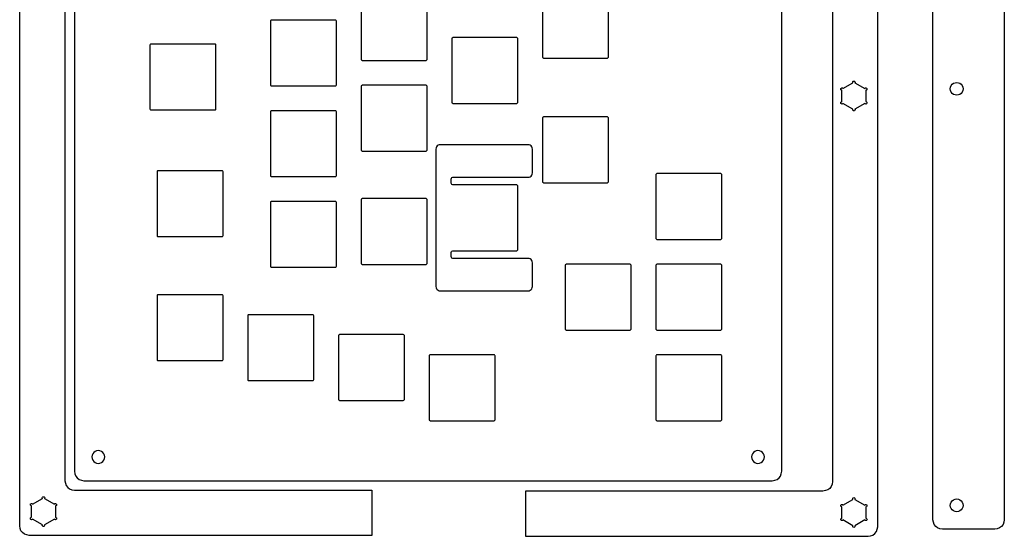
# Model space of a CAD drawing. Extents: x -3 to 2245, y -1140 to 1114.
# Tile 3 of 13: x 1464 to 2245, y -1140 to -730. Entities that reach past the tile are written whole.
import ezdxf

# ---------------------------------------------------------------- set-up
doc = ezdxf.new("R2010")
doc.units = 0

msp = doc.modelspace()

# ---------------------------------------------------------------- linework, layer by layer
at = {"layer": 'cutting'}
for p, q in [((1507.34, 253.348), (1507.34, -1088.44)), ((2188.8, -1126.94), (2188.8, 214.839)), ((2245.48, 214.839), (2245.48, -1126.94)), ((1463.85, -1131.88), (1463.85, -410.174)), ((1499.75, -410.174), (1499.75, -1095.98)), ((2109.06, -557.844), (2109.06, -1096.69)), ((2144.96, -1132.58), (2144.96, -557.844)), ((2068.81, -1088.44), (2068.81, -693.45)), ((1734.91, -710.789), (1734.91, -761.424)), ((1787.25, -761.424), (1787.25, -710.789)), ((1878.88, -708.956), (1878.88, -759.591)), ((1931.22, -759.591), (1931.22, -708.956)), ((1663.04, -730.614), (1662.93, -731.042)), ((1662.93, -731.042), (1662.93, -781.678)), ((1663.35, -730.308), (1663.04, -730.614)), ((1663.78, -730.192), (1663.35, -730.308)), ((1714.41, -730.192), (1663.78, -730.192)), ((1714.84, -730.308), (1714.41, -730.192)), ((1715.15, -730.614), (1714.84, -730.308)), ((1715.26, -731.042), (1715.15, -730.614)), ((1715.26, -781.678), (1715.26, -731.042)), ((1567.39, -749.696), (1567.28, -750.125)), ((1567.28, -750.125), (1567.28, -800.76)), ((1567.7, -749.391), (1567.39, -749.696)), ((1568.13, -749.275), (1567.7, -749.391)), ((1618.76, -749.275), (1568.13, -749.275)), ((1619.19, -749.391), (1618.76, -749.275)), ((1619.5, -749.696), (1619.19, -749.391)), ((1619.61, -750.125), (1619.5, -749.696)), ((1619.61, -800.76), (1619.61, -750.125)), ((1807.01, -744.52), (1806.9, -744.948)), ((1806.9, -744.948), (1806.9, -795.583)), ((1807.32, -744.214), (1807.01, -744.52)), ((1807.75, -744.098), (1807.32, -744.214)), ((1858.38, -744.098), (1807.75, -744.098)), ((1858.81, -744.214), (1858.38, -744.098)), ((1859.12, -744.52), (1858.81, -744.214)), ((1859.23, -744.948), (1859.12, -744.52)), ((1859.23, -795.583), (1859.23, -744.948)), ((1734.91, -761.424), (1735.03, -761.852)), ((1735.03, -761.852), (1735.33, -762.157)), ((1735.33, -762.157), (1735.76, -762.273)), ((1735.76, -762.273), (1786.4, -762.273)), ((1786.4, -762.273), (1786.83, -762.157)), ((1786.83, -762.157), (1787.13, -761.852)), ((1787.13, -761.852), (1787.25, -761.424)), ((1878.88, -759.591), (1879, -760.02)), ((1879, -760.02), (1879.3, -760.325)), ((1879.3, -760.325), (1879.73, -760.441)), ((1879.73, -760.441), (1930.37, -760.441)), ((1930.37, -760.441), (1930.8, -760.325)), ((1930.8, -760.325), (1931.1, -760.02)), ((1931.1, -760.02), (1931.22, -759.591)), ((2117.42, -784.553), (2125.26, -780.029)), ((2125.12, -779.564), (2125.25, -779.087)), ((2125.14, -779.73), (2125.12, -779.564)), ((2125.19, -779.884), (2125.14, -779.73)), ((2125.26, -780.029), (2125.19, -779.884)), ((2125.25, -779.087), (2125.59, -778.748)), ((2125.59, -778.748), (2126.07, -778.619)), ((2126.07, -778.619), (2126.54, -778.748)), ((2126.54, -778.748), (2126.88, -779.087)), ((2126.94, -779.884), (2126.87, -780.029)), ((2126.87, -780.029), (2134.71, -784.553)), ((2126.88, -779.087), (2127.01, -779.564)), ((2126.99, -779.73), (2126.94, -779.884)), ((2127.01, -779.564), (2126.99, -779.73)), ((2203.29, -782.266), (2204.075, -781.215)), ((2204.075, -781.215), (2205.13, -780.434)), ((2205.13, -780.434), (2206.37375, -779.981375)), ((2206.37375, -779.981375), (2207.7, -779.735)), ((2207.7, -779.735), (2209.0225, -779.981375)), ((2209.0225, -779.981375), (2210.27, -780.434)), ((2210.27, -780.434), (2211.31625, -781.215)), ((2211.31625, -781.215), (2212.1, -782.266)), ((1662.93, -781.678), (1663.04, -782.106)), ((1663.04, -782.106), (1663.35, -782.412)), ((1663.35, -782.412), (1663.78, -782.528)), ((1663.78, -782.528), (1714.41, -782.528)), ((1714.41, -782.528), (1714.84, -782.412)), ((1714.84, -782.412), (1715.15, -782.106)), ((1715.15, -782.106), (1715.26, -781.678)), ((1735.03, -782.345), (1734.91, -782.774)), ((1734.91, -782.774), (1734.91, -833.409)), ((1735.33, -782.04), (1735.03, -782.345)), ((1735.76, -781.924), (1735.33, -782.04)), ((1786.4, -781.924), (1735.76, -781.924)), ((1786.83, -782.04), (1786.4, -781.924)), ((1787.13, -782.345), (1786.83, -782.04)), ((1787.25, -782.774), (1787.13, -782.345)), ((1787.25, -833.409), (1787.25, -782.774)), ((2115.67, -785.018), (2115.8, -784.541)), ((2115.8, -785.495), (2115.67, -785.018)), ((2115.8, -784.541), (2116.14, -784.202)), ((2116.14, -785.834), (2115.8, -785.495)), ((2116.14, -784.202), (2116.62, -784.073)), ((2116.62, -785.963), (2116.14, -785.834)), ((2116.62, -784.073), (2116.95, -784.135)), ((2116.62, -794.981), (2116.62, -785.963)), ((2116.95, -784.135), (2117.22, -784.304)), ((2117.22, -784.304), (2117.42, -784.553)), ((2134.71, -784.553), (2134.91, -784.304)), ((2134.91, -784.304), (2135.19, -784.135)), ((2135.19, -784.135), (2135.51, -784.073)), ((2135.51, -784.073), (2135.99, -784.202)), ((2135.99, -785.834), (2135.51, -785.963)), ((2135.51, -785.963), (2135.51, -794.981)), ((2135.99, -784.202), (2136.33, -784.541)), ((2136.33, -785.495), (2135.99, -785.834)), ((2136.33, -784.541), (2136.46, -785.018)), ((2136.46, -785.018), (2136.33, -785.495)), ((2202.6, -784.836), (2202.84375, -783.51125)), ((2202.84375, -786.16075), (2202.6, -784.836)), ((2202.84375, -783.51125), (2203.29, -782.266)), ((2203.29, -787.406), (2202.84375, -786.16075)), ((2204.075, -788.457), (2203.29, -787.406)), ((2205.13, -789.238), (2204.075, -788.457)), ((2206.37375, -789.690625), (2205.13, -789.238)), ((2210.27, -789.238), (2209.0225, -789.690625)), ((2211.31625, -788.457), (2210.27, -789.238)), ((2212.1, -787.406), (2211.31625, -788.457)), ((2212.1, -782.266), (2212.55125, -783.51125)), ((2212.55125, -786.16075), (2212.1, -787.406)), ((2212.55125, -783.51125), (2212.8, -784.836)), ((2212.8, -784.836), (2212.55125, -786.16075)), ((1806.9, -795.583), (1807.01, -796.012)), ((1807.01, -796.012), (1807.32, -796.317)), ((1807.32, -796.317), (1807.75, -796.434)), ((1807.75, -796.434), (1858.38, -796.434)), ((1858.38, -796.434), (1858.81, -796.317)), ((1858.81, -796.317), (1859.12, -796.012)), ((1859.12, -796.012), (1859.23, -795.583)), ((2115.67, -795.926), (2115.8, -795.449)), ((2115.8, -796.403), (2115.67, -795.926)), ((2115.8, -795.449), (2116.14, -795.11)), ((2116.14, -796.742), (2115.8, -796.403)), ((2116.14, -795.11), (2116.62, -794.981)), ((2116.62, -796.871), (2116.14, -796.742)), ((2116.95, -796.809), (2116.62, -796.871)), ((2117.22, -796.64), (2116.95, -796.809)), ((2117.42, -796.391), (2117.22, -796.64)), ((2125.26, -800.916), (2117.42, -796.391)), ((2134.71, -796.391), (2126.87, -800.916)), ((2134.91, -796.64), (2134.71, -796.391)), ((2135.19, -796.809), (2134.91, -796.64)), ((2135.51, -796.871), (2135.19, -796.809)), ((2135.51, -794.981), (2135.99, -795.13)), ((2135.99, -796.761), (2135.51, -796.871)), ((2135.99, -795.13), (2136.33, -795.604)), ((2136.33, -796.558), (2135.99, -796.761)), ((2136.33, -795.604), (2136.51125, -796.05825)), ((2136.46, -796.448), (2136.33, -796.558)), ((2136.51125, -796.05825), (2136.46, -796.448)), ((2207.7, -789.937), (2206.37375, -789.690625)), ((2209.0225, -789.690625), (2207.7, -789.937)), ((1567.28, -800.76), (1567.39, -801.189)), ((1567.39, -801.189), (1567.7, -801.494)), ((1567.7, -801.494), (1568.13, -801.61)), ((1568.13, -801.61), (1618.76, -801.61)), ((1618.76, -801.61), (1619.19, -801.494)), ((1619.19, -801.494), (1619.5, -801.189)), ((1619.5, -801.189), (1619.61, -800.76)), ((1663.04, -802.598), (1662.93, -803.027)), ((1662.93, -803.027), (1662.93, -853.663)), ((1663.35, -802.293), (1663.04, -802.598)), ((1663.78, -802.177), (1663.35, -802.293)), ((1714.41, -802.177), (1663.78, -802.177)), ((1714.84, -802.293), (1714.41, -802.177)), ((1715.15, -802.598), (1714.84, -802.293)), ((1715.26, -803.027), (1715.15, -802.598)), ((1715.26, -853.663), (1715.26, -803.027)), ((2125.12, -801.38), (2125.14, -801.214)), ((2125.25, -801.857), (2125.12, -801.38)), ((2125.14, -801.214), (2125.19, -801.06)), ((2125.19, -801.06), (2125.26, -800.916)), ((2125.59, -802.196), (2125.25, -801.857)), ((2126.07, -802.325), (2125.59, -802.196)), ((2126.54, -802.196), (2126.07, -802.325)), ((2126.88, -801.857), (2126.54, -802.196)), ((2126.87, -800.916), (2126.94, -801.059)), ((2127.01, -801.38), (2126.88, -801.857)), ((2126.94, -801.059), (2126.99, -801.214)), ((2126.99, -801.214), (2127.01, -801.38)), ((1879, -807.506), (1878.88, -807.935)), ((1878.88, -807.935), (1878.88, -858.57)), ((1879.3, -807.201), (1879, -807.506)), ((1879.73, -807.085), (1879.3, -807.201)), ((1930.37, -807.085), (1879.73, -807.085)), ((1930.8, -807.201), (1930.37, -807.085)), ((1931.1, -807.506), (1930.8, -807.201)), ((1931.22, -807.935), (1931.1, -807.506)), ((1931.22, -858.57), (1931.22, -807.935)), ((1734.91, -833.409), (1735.03, -833.837)), ((1735.03, -833.837), (1735.33, -834.142)), ((1735.33, -834.142), (1735.76, -834.258)), ((1735.76, -834.258), (1786.4, -834.258)), ((1786.4, -834.258), (1786.83, -834.142)), ((1786.83, -834.142), (1787.13, -833.837)), ((1787.13, -833.837), (1787.25, -833.409)), ((1794.38875, -831.775125), (1794.22, -832.684)), ((1794.22, -832.684), (1794.22, -941.799)), ((1794.7, -830.921), (1794.38875, -831.775125)), ((1795.23125, -830.200875), (1794.7, -830.921)), ((1795.95, -829.666), (1795.23125, -830.200875)), ((1796.805, -829.357), (1795.95, -829.666)), ((1797.72, -829.189), (1796.805, -829.357)), ((1867.38, -829.189), (1797.72, -829.189)), ((1868.28625, -829.353125), (1867.38, -829.189)), ((1869.14, -829.659), (1868.28625, -829.353125)), ((1869.86375, -830.1905), (1869.14, -829.659)), ((1870.4, -830.908), (1869.86375, -830.1905)), ((1870.71625, -831.76075), (1870.4, -830.908)), ((1870.89, -832.669), (1870.71625, -831.76075)), ((1870.89, -851.562), (1870.89, -832.669)), ((1573.06, -850.258), (1572.95, -850.687)), ((1573.06, -850.258), (1572.95, -850.687)), ((1572.95, -850.687), (1572.95, -901.322)), ((1572.95, -850.687), (1572.95, -901.322)), ((1573.37, -849.953), (1573.06, -850.258)), ((1573.37, -849.953), (1573.06, -850.258)), ((1573.8, -849.837), (1573.37, -849.953)), ((1573.8, -849.837), (1573.37, -849.953)), ((1624.43, -849.837), (1573.8, -849.837)), ((1624.43, -849.837), (1573.8, -849.837)), ((1624.86, -849.953), (1624.43, -849.837)), ((1624.86, -849.953), (1624.43, -849.837)), ((1625.17, -850.258), (1624.86, -849.953)), ((1625.17, -850.258), (1624.86, -849.953)), ((1625.28, -850.687), (1625.17, -850.258)), ((1625.28, -850.687), (1625.17, -850.258)), ((1625.28, -901.322), (1625.28, -850.687)), ((1625.28, -901.322), (1625.28, -850.687)), ((1870.72625, -852.4725), (1870.89, -851.562)), ((1662.93, -853.663), (1663.04, -854.091)), ((1663.04, -854.091), (1663.35, -854.396)), ((1663.35, -854.396), (1663.78, -854.513)), ((1663.78, -854.513), (1714.41, -854.513)), ((1714.41, -854.513), (1714.84, -854.396)), ((1714.84, -854.396), (1715.15, -854.091)), ((1715.15, -854.091), (1715.26, -853.663)), ((1806.33, -856.49), (1806.52, -855.775)), ((1806.33, -859.656), (1806.33, -856.49)), ((1806.52, -860.371), (1806.33, -859.656)), ((1806.52, -855.775), (1807.03, -855.266)), ((1807.03, -855.266), (1807.75, -855.072)), ((1807.75, -855.072), (1867.41, -855.072)), ((1867.41, -855.072), (1868.31625, -854.902375)), ((1868.31625, -854.902375), (1869.17, -854.591)), ((1869.17, -854.591), (1869.88875, -854.052625)), ((1869.88875, -854.052625), (1870.42, -853.329)), ((1870.42, -853.329), (1870.72625, -852.4725)), ((1878.88, -858.57), (1879, -858.999)), ((1879, -858.999), (1879.3, -859.304)), ((1879.3, -859.304), (1879.73, -859.42)), ((1879.73, -859.42), (1930.37, -859.42)), ((1930.37, -859.42), (1930.8, -859.304)), ((1930.8, -859.304), (1931.1, -858.999)), ((1931.1, -858.999), (1931.22, -858.57)), ((1968.98, -852.497), (1968.86, -852.926)), ((1968.86, -852.926), (1968.86, -903.561)), ((1969.28, -852.192), (1968.98, -852.497)), ((1969.71, -852.076), (1969.28, -852.192)), ((2020.35, -852.076), (1969.71, -852.076)), ((2020.78, -852.192), (2020.35, -852.076)), ((2021.08, -852.497), (2020.78, -852.192)), ((2021.2, -852.926), (2021.08, -852.497)), ((2021.2, -903.561), (2021.2, -852.926)), ((1807.03, -860.88), (1806.52, -860.371)), ((1807.75, -861.074), (1807.03, -860.88)), ((1858.38, -861.074), (1807.75, -861.074)), ((1858.81, -861.19), (1858.38, -861.074)), ((1859.12, -861.495), (1858.81, -861.19)), ((1859.23, -861.924), (1859.12, -861.495)), ((1859.23, -912.559), (1859.23, -861.924)), ((1663.04, -874.584), (1662.93, -875.012)), ((1662.93, -875.012), (1662.93, -925.647)), ((1663.35, -874.279), (1663.04, -874.584)), ((1663.78, -874.162), (1663.35, -874.279)), ((1714.41, -874.162), (1663.78, -874.162)), ((1714.84, -874.279), (1714.41, -874.162)), ((1715.15, -874.584), (1714.84, -874.279)), ((1715.26, -875.012), (1715.15, -874.584)), ((1715.26, -925.647), (1715.26, -875.012)), ((1735.03, -872.354), (1734.91, -872.782)), ((1734.91, -872.782), (1734.91, -923.418)), ((1735.33, -872.049), (1735.03, -872.354)), ((1735.76, -871.934), (1735.33, -872.049)), ((1786.4, -871.934), (1735.76, -871.934)), ((1786.83, -872.049), (1786.4, -871.934)), ((1787.13, -872.354), (1786.83, -872.049)), ((1787.25, -872.782), (1787.13, -872.354)), ((1787.25, -923.418), (1787.25, -872.782)), ((1572.95, -901.322), (1573.06, -901.751)), ((1572.95, -901.322), (1573.06, -901.751)), ((1573.06, -901.751), (1573.37, -902.056)), ((1573.06, -901.751), (1573.37, -902.056)), ((1573.37, -902.056), (1573.8, -902.172)), ((1573.37, -902.056), (1573.8, -902.172)), ((1573.8, -902.172), (1624.43, -902.172)), ((1573.8, -902.172), (1624.43, -902.172)), ((1624.43, -902.172), (1624.86, -902.056)), ((1624.43, -902.172), (1624.86, -902.056)), ((1624.86, -902.056), (1625.17, -901.751)), ((1624.86, -902.056), (1625.17, -901.751)), ((1625.17, -901.751), (1625.28, -901.322)), ((1625.17, -901.751), (1625.28, -901.322)), ((1968.86, -903.561), (1968.98, -903.989)), ((1968.98, -903.989), (1969.28, -904.294)), ((1969.28, -904.294), (1969.71, -904.41)), ((1969.71, -904.41), (2020.35, -904.41)), ((2020.35, -904.41), (2020.78, -904.294)), ((2020.78, -904.294), (2021.08, -903.989)), ((2021.08, -903.989), (2021.2, -903.561)), ((1806.33, -914.826), (1806.52, -914.111)), ((1806.52, -914.111), (1807.03, -913.603)), ((1807.03, -913.603), (1807.75, -913.409)), ((1807.75, -913.409), (1858.38, -913.409)), ((1858.38, -913.409), (1858.81, -913.293)), ((1858.81, -913.293), (1859.12, -912.988)), ((1859.12, -912.988), (1859.23, -912.559)), ((1806.33, -917.993), (1806.33, -914.826)), ((1806.52, -918.708), (1806.33, -917.993)), ((1807.03, -919.217), (1806.52, -918.708)), ((1807.75, -919.411), (1807.03, -919.217)), ((1867.38, -919.411), (1807.75, -919.411)), ((1868.28625, -919.57475), (1867.38, -919.411)), ((1869.14, -919.881), (1868.28625, -919.57475)), ((1869.86375, -920.4125), (1869.14, -919.881)), ((1870.4, -921.13), (1869.86375, -920.4125)), ((1870.71625, -921.98225), (1870.4, -921.13)), ((1870.89, -922.89), (1870.71625, -921.98225)), ((1662.93, -925.647), (1663.04, -926.076)), ((1663.04, -926.076), (1663.35, -926.381)), ((1663.35, -926.381), (1663.78, -926.498)), ((1663.78, -926.498), (1714.41, -926.498)), ((1714.41, -926.498), (1714.84, -926.381)), ((1714.84, -926.381), (1715.15, -926.076)), ((1715.15, -926.076), (1715.26, -925.647)), ((1734.91, -923.418), (1735.03, -923.846)), ((1735.03, -923.846), (1735.33, -924.151)), ((1735.33, -924.151), (1735.76, -924.268)), ((1735.76, -924.268), (1786.4, -924.268)), ((1786.4, -924.268), (1786.83, -924.151)), ((1786.83, -924.151), (1787.13, -923.846)), ((1787.13, -923.846), (1787.25, -923.418)), ((1870.89, -941.785), (1870.89, -922.89)), ((1896.99, -924.482), (1896.88, -924.911)), ((1896.88, -924.911), (1896.88, -975.546)), ((1897.3, -924.177), (1896.99, -924.482)), ((1897.73, -924.06), (1897.3, -924.177)), ((1948.36, -924.06), (1897.73, -924.06)), ((1948.79, -924.177), (1948.36, -924.06)), ((1949.1, -924.482), (1948.79, -924.177)), ((1949.21, -924.911), (1949.1, -924.482)), ((1949.21, -975.546), (1949.21, -924.911)), ((1968.98, -924.482), (1968.86, -924.911)), ((1968.86, -924.911), (1968.86, -975.546)), ((1969.28, -924.177), (1968.98, -924.482)), ((1969.71, -924.06), (1969.28, -924.177)), ((2020.35, -924.06), (1969.71, -924.06)), ((2020.78, -924.177), (2020.35, -924.06)), ((2021.08, -924.482), (2020.78, -924.177)), ((2021.2, -924.911), (2021.08, -924.482)), ((2021.2, -975.546), (2021.2, -924.911)), ((1794.22, -941.799), (1794.38875, -942.70775)), ((1794.38875, -942.70775), (1794.7, -943.561)), ((1794.7, -943.561), (1795.23125, -944.281)), ((1795.23125, -944.281), (1795.95, -944.815)), ((1795.95, -944.815), (1796.805, -945.124875)), ((1796.805, -945.124875), (1797.72, -945.293)), ((1797.72, -945.293), (1867.41, -945.293)), ((1867.41, -945.293), (1868.31625, -945.123375)), ((1868.31625, -945.123375), (1869.17, -944.812)), ((1869.17, -944.812), (1869.88875, -944.27375)), ((1869.88875, -944.27375), (1870.42, -943.551)), ((1870.42, -943.551), (1870.72625, -942.694625)), ((1870.72625, -942.694625), (1870.89, -941.785)), ((1573.06, -948.694), (1572.95, -949.123)), ((1573.06, -948.694), (1572.95, -949.123)), ((1572.95, -949.123), (1572.95, -999.758)), ((1572.95, -949.123), (1572.95, -999.758)), ((1573.37, -948.389), (1573.06, -948.694)), ((1573.37, -948.389), (1573.06, -948.694)), ((1573.8, -948.273), (1573.37, -948.389)), ((1573.8, -948.273), (1573.37, -948.389)), ((1624.43, -948.273), (1573.8, -948.273)), ((1624.43, -948.273), (1573.8, -948.273)), ((1624.86, -948.389), (1624.43, -948.273)), ((1624.86, -948.389), (1624.43, -948.273)), ((1625.17, -948.694), (1624.86, -948.389)), ((1625.17, -948.694), (1624.86, -948.389)), ((1625.28, -949.123), (1625.17, -948.694)), ((1625.28, -949.123), (1625.17, -948.694)), ((1625.28, -999.758), (1625.28, -949.123)), ((1625.28, -999.758), (1625.28, -949.123)), ((1645.05, -964.565), (1644.93, -964.994)), ((1645.05, -964.565), (1644.93, -964.994)), ((1644.93, -964.994), (1644.93, -1015.63)), ((1644.93, -964.994), (1644.93, -1015.63)), ((1645.35, -964.26), (1645.05, -964.565)), ((1645.35, -964.26), (1645.05, -964.565)), ((1645.78, -964.143), (1645.35, -964.26)), ((1645.78, -964.143), (1645.35, -964.26)), ((1696.42, -964.143), (1645.78, -964.143)), ((1696.42, -964.143), (1645.78, -964.143)), ((1696.84, -964.26), (1696.42, -964.143)), ((1696.84, -964.26), (1696.42, -964.143)), ((1697.15, -964.565), (1696.84, -964.26)), ((1697.15, -964.565), (1696.84, -964.26)), ((1697.27, -964.994), (1697.15, -964.565)), ((1697.27, -964.994), (1697.15, -964.565)), ((1697.27, -1015.63), (1697.27, -964.994)), ((1697.27, -1015.63), (1697.27, -964.994)), ((1896.88, -975.546), (1896.99, -975.974)), ((1896.99, -975.974), (1897.3, -976.279)), ((1897.3, -976.279), (1897.73, -976.395)), ((1897.73, -976.395), (1948.36, -976.395)), ((1948.36, -976.395), (1948.79, -976.279)), ((1948.79, -976.279), (1949.1, -975.974)), ((1949.1, -975.974), (1949.21, -975.546)), ((1968.86, -975.546), (1968.98, -975.974)), ((1968.98, -975.974), (1969.28, -976.279)), ((1969.28, -976.279), (1969.71, -976.395)), ((1969.71, -976.395), (2020.35, -976.395)), ((2020.35, -976.395), (2020.78, -976.279)), ((2020.78, -976.279), (2021.08, -975.974)), ((2021.08, -975.974), (2021.2, -975.546)), ((1717.03, -980.331), (1716.92, -980.76)), ((1716.92, -980.76), (1716.92, -1031.4)), ((1717.34, -980.027), (1717.03, -980.331)), ((1717.77, -979.911), (1717.34, -980.027)), ((1768.4, -979.911), (1717.77, -979.911)), ((1768.83, -980.027), (1768.4, -979.911)), ((1769.14, -980.331), (1768.83, -980.027)), ((1769.25, -980.76), (1769.14, -980.331)), ((1769.25, -1031.4), (1769.25, -980.76)), ((1572.95, -999.758), (1573.06, -1000.19)), ((1572.95, -999.758), (1573.06, -1000.19)), ((1573.06, -1000.19), (1573.37, -1000.49)), ((1573.06, -1000.19), (1573.37, -1000.49)), ((1624.86, -1000.49), (1625.17, -1000.19)), ((1624.86, -1000.49), (1625.17, -1000.19)), ((1625.17, -1000.19), (1625.28, -999.758)), ((1625.17, -1000.19), (1625.28, -999.758)), ((1789.02, -996.467), (1788.9, -996.896)), ((1788.9, -996.896), (1788.9, -1047.53)), ((1789.32, -996.162), (1789.02, -996.467)), ((1789.75, -996.046), (1789.32, -996.162)), ((1840.39, -996.046), (1789.75, -996.046)), ((1840.82, -996.162), (1840.39, -996.046)), ((1841.12, -996.467), (1840.82, -996.162)), ((1841.24, -996.896), (1841.12, -996.467)), ((1841.24, -1047.53), (1841.24, -996.896)), ((1968.98, -996.467), (1968.86, -996.896)), ((1968.86, -996.896), (1968.86, -1047.53)), ((1969.28, -996.162), (1968.98, -996.467)), ((1969.71, -996.046), (1969.28, -996.162)), ((2020.35, -996.046), (1969.71, -996.046)), ((2020.78, -996.162), (2020.35, -996.046)), ((2021.08, -996.467), (2020.78, -996.162)), ((2021.2, -996.896), (2021.08, -996.467)), ((2021.2, -1047.53), (2021.2, -996.896)), ((1573.37, -1000.49), (1573.8, -1000.61)), ((1573.37, -1000.49), (1573.8, -1000.61)), ((1573.8, -1000.61), (1624.43, -1000.61)), ((1573.8, -1000.61), (1624.43, -1000.61)), ((1624.43, -1000.61), (1624.86, -1000.49)), ((1624.43, -1000.61), (1624.86, -1000.49)), ((1644.93, -1015.63), (1645.05, -1016.06)), ((1644.93, -1015.63), (1645.05, -1016.06)), ((1645.05, -1016.06), (1645.35, -1016.36)), ((1645.05, -1016.06), (1645.35, -1016.36)), ((1696.84, -1016.36), (1697.15, -1016.06)), ((1696.84, -1016.36), (1697.15, -1016.06)), ((1697.15, -1016.06), (1697.27, -1015.63)), ((1697.15, -1016.06), (1697.27, -1015.63)), ((1645.35, -1016.36), (1645.78, -1016.48)), ((1645.35, -1016.36), (1645.78, -1016.48)), ((1645.78, -1016.48), (1696.42, -1016.48)), ((1645.78, -1016.48), (1696.42, -1016.48)), ((1696.42, -1016.48), (1696.84, -1016.36)), ((1696.42, -1016.48), (1696.84, -1016.36)), ((1716.92, -1031.4), (1717.03, -1031.82)), ((1769.14, -1031.82), (1769.25, -1031.4)), ((1717.03, -1031.82), (1717.34, -1032.13)), ((1717.34, -1032.13), (1717.77, -1032.25)), ((1717.77, -1032.25), (1768.4, -1032.25)), ((1768.4, -1032.25), (1768.83, -1032.13)), ((1768.83, -1032.13), (1769.14, -1031.82)), ((1788.9, -1047.53), (1789.02, -1047.96)), ((1789.02, -1047.96), (1789.32, -1048.26)), ((1789.32, -1048.26), (1789.75, -1048.38)), ((1789.75, -1048.38), (1840.39, -1048.38)), ((1840.39, -1048.38), (1840.82, -1048.26)), ((1840.82, -1048.26), (1841.12, -1047.96)), ((1841.12, -1047.96), (1841.24, -1047.53)), ((1968.86, -1047.53), (1968.98, -1047.96)), ((1968.98, -1047.96), (1969.28, -1048.26)), ((1969.28, -1048.26), (1969.71, -1048.38)), ((1969.71, -1048.38), (2020.35, -1048.38)), ((2020.35, -1048.38), (2020.78, -1048.26)), ((2020.78, -1048.26), (2021.08, -1047.96)), ((2021.08, -1047.96), (2021.2, -1047.53)), ((1521.375, -1075.7775), (1521.13, -1077.1)), ((1521.13, -1077.1), (1521.375, -1078.4225)), ((1521.83, -1074.53), (1521.375, -1075.7775)), ((1521.375, -1078.4225), (1521.83, -1079.67)), ((1522.61, -1073.48), (1521.83, -1074.53)), ((1523.66, -1072.7), (1522.61, -1073.48)), ((1524.9075, -1072.245), (1523.66, -1072.7)), ((1526.23, -1072), (1524.9075, -1072.245)), ((1527.5525, -1072.245), (1526.23, -1072)), ((1528.8, -1072.7), (1527.5525, -1072.245)), ((1529.85375, -1073.48), (1528.8, -1072.7)), ((1530.63, -1074.53), (1529.85375, -1073.48)), ((1531.085, -1075.7775), (1530.63, -1074.53)), ((1530.63, -1079.67), (1531.085, -1078.4225)), ((1531.33, -1077.1), (1531.085, -1075.7775)), ((1531.085, -1078.4225), (1531.33, -1077.1)), ((2045.06375, -1075.76625), (2044.82, -1077.1)), ((2044.82, -1077.1), (2045.06375, -1078.4225)), ((2045.51, -1074.53), (2045.06375, -1075.76625)), ((2045.06375, -1078.4225), (2045.51, -1079.67)), ((2046.295, -1073.49875), (2045.51, -1074.53)), ((2047.35, -1072.7), (2046.295, -1073.49875)), ((2048.59375, -1072.1775), (2047.35, -1072.7)), ((2049.92, -1072), (2048.59375, -1072.1775)), ((2051.2425, -1072.1775), (2049.92, -1072)), ((2052.49, -1072.7), (2051.2425, -1072.1775)), ((2053.54, -1073.49875), (2052.49, -1072.7)), ((2054.32, -1074.53), (2053.54, -1073.49875)), ((2054.77125, -1075.76625), (2054.32, -1074.53)), ((2054.32, -1079.67), (2054.77125, -1078.4225)), ((2055.02, -1077.1), (2054.77125, -1075.76625)), ((2054.77125, -1078.4225), (2055.02, -1077.1)), ((1521.83, -1079.67), (1522.61, -1080.72)), ((1522.61, -1080.72), (1523.66, -1081.5)), ((1523.66, -1081.5), (1524.9075, -1081.955)), ((1524.9075, -1081.955), (1526.23, -1082.2)), ((1526.23, -1082.2), (1527.5525, -1081.955)), ((1527.5525, -1081.955), (1528.8, -1081.5)), ((1528.8, -1081.5), (1529.85375, -1080.72)), ((1529.85375, -1080.72), (1530.63, -1079.67)), ((2045.51, -1079.67), (2046.295, -1080.72)), ((2046.295, -1080.72), (2047.35, -1081.5)), ((2047.35, -1081.5), (2048.59375, -1081.955)), ((2048.59375, -1081.955), (2049.92, -1082.2)), ((2049.92, -1082.2), (2051.2425, -1081.955)), ((2051.2425, -1081.955), (2052.49, -1081.5)), ((2052.49, -1081.5), (2053.54, -1080.72)), ((2053.54, -1080.72), (2054.32, -1079.67)), ((1507.34, -1088.44), (1507.70125, -1090.40125)), ((1507.70125, -1090.40125), (1508.37, -1092.25)), ((1508.37, -1092.25), (1509.52625, -1093.80375)), ((1509.52625, -1093.80375), (1511.08, -1094.96)), ((2065.07, -1094.96), (2066.62375, -1093.80375)), ((2066.62375, -1093.80375), (2067.78, -1092.25)), ((2067.78, -1092.25), (2068.44875, -1090.40125)), ((2068.44875, -1090.40125), (2068.81, -1088.44)), ((1499.75, -1095.98), (1500.1075, -1097.95)), ((1500.1075, -1097.95), (1500.78, -1099.8)), ((1500.78, -1099.8), (1501.93625, -1101.35375)), ((1501.93625, -1101.35375), (1503.49, -1102.51)), ((1511.08, -1094.96), (1512.92875, -1095.62875)), ((1512.92875, -1095.62875), (1514.89, -1095.99)), ((1514.89, -1095.99), (2061.25, -1095.99)), ((2061.25, -1095.99), (2063.22, -1095.62875)), ((2063.22, -1095.62875), (2065.07, -1094.96)), ((2106.87375, -1102.06375), (2105.32, -1103.22)), ((2108.03, -1100.51), (2106.87375, -1102.06375)), ((2108.69875, -1098.66), (2108.03, -1100.51)), ((2109.06, -1096.69), (2108.69875, -1098.66)), ((1481.8, -1109.63), (1481.93, -1109.15)), ((1481.82, -1109.8), (1481.8, -1109.63)), ((1481.87, -1109.95), (1481.82, -1109.8)), ((1481.93, -1109.15), (1482.27, -1108.82)), ((1482.27, -1108.82), (1482.74, -1108.69)), ((1482.74, -1108.69), (1483.22, -1108.82)), ((1483.22, -1108.82), (1483.56, -1109.15)), ((1483.56, -1109.15), (1483.69, -1109.63)), ((1483.67, -1109.8), (1483.62, -1109.95)), ((1483.69, -1109.63), (1483.67, -1109.8)), ((1503.49, -1102.51), (1505.33875, -1103.17875)), ((1505.33875, -1103.17875), (1507.3, -1103.54)), ((1507.3, -1103.54), (1743.39, -1103.54)), ((1743.39, -1103.54), (1743.39, -1139.43)), ((2101.5, -1104.25), (1865.42, -1104.25)), ((1865.42, -1104.25), (1865.42, -1140.14)), ((2103.47, -1103.885), (2101.5, -1104.25)), ((2105.32, -1103.22), (2103.47, -1103.885)), ((2125.12, -1110.34), (2125.25, -1109.86)), ((2125.25, -1109.86), (2125.59, -1109.52)), ((2125.59, -1109.52), (2126.07, -1109.39)), ((2126.07, -1109.39), (2126.54, -1109.52)), ((2126.54, -1109.52), (2126.88, -1109.86)), ((2126.88, -1109.86), (2127.01, -1110.34)), ((1472.29875, -1114.955), (1472.35, -1114.56)), ((1472.48, -1115.41), (1472.29875, -1114.955)), ((1472.35, -1114.56), (1472.48, -1114.45)), ((1472.48, -1114.45), (1472.82, -1114.25)), ((1472.82, -1115.88), (1472.48, -1115.41)), ((1472.82, -1114.25), (1473.3, -1114.14)), ((1473.3, -1116.03), (1472.82, -1115.88)), ((1473.3, -1114.14), (1473.62, -1114.2)), ((1473.3, -1125.05), (1473.3, -1116.03)), ((1473.62, -1114.2), (1473.9, -1114.37)), ((1473.9, -1114.37), (1474.1, -1114.62)), ((1474.1, -1114.62), (1481.94, -1110.1)), ((1481.94, -1110.1), (1481.87, -1109.95)), ((1483.62, -1109.95), (1483.55, -1110.1)), ((1483.55, -1110.1), (1491.39, -1114.62)), ((1491.39, -1114.62), (1491.59, -1114.37)), ((1491.59, -1114.37), (1491.86, -1114.2)), ((1491.86, -1114.2), (1492.19, -1114.14)), ((1492.19, -1114.14), (1492.67, -1114.27)), ((1492.67, -1115.9), (1492.19, -1116.03)), ((1492.19, -1116.03), (1492.19, -1125.05)), ((1492.67, -1114.27), (1493.01, -1114.61)), ((1493.01, -1115.56), (1492.67, -1115.9)), ((1493.01, -1114.61), (1493.14, -1115.09)), ((1493.14, -1115.09), (1493.01, -1115.56)), ((2115.67, -1115.79), (2115.8, -1115.31)), ((2115.8, -1116.27), (2115.67, -1115.79)), ((2115.8, -1115.31), (2116.14, -1114.97)), ((2116.14, -1116.61), (2115.8, -1116.27)), ((2116.14, -1114.97), (2116.62, -1114.85)), ((2116.62, -1116.73), (2116.14, -1116.61)), ((2116.62, -1114.85), (2116.95, -1114.91)), ((2116.62, -1125.75), (2116.62, -1116.73)), ((2116.95, -1114.91), (2117.22, -1115.08)), ((2117.22, -1115.08), (2117.42, -1115.33)), ((2117.42, -1115.33), (2125.26, -1110.8)), ((2125.14, -1110.5), (2125.12, -1110.34)), ((2125.19, -1110.66), (2125.14, -1110.5)), ((2125.26, -1110.8), (2125.19, -1110.66)), ((2126.94, -1110.66), (2126.87, -1110.8)), ((2126.87, -1110.8), (2134.71, -1115.33)), ((2126.99, -1110.5), (2126.94, -1110.66)), ((2127.01, -1110.34), (2126.99, -1110.5)), ((2134.71, -1115.33), (2134.91, -1115.08)), ((2134.91, -1115.08), (2135.19, -1114.91)), ((2135.19, -1114.91), (2135.51, -1114.85)), ((2135.51, -1114.85), (2135.99, -1114.97)), ((2135.99, -1116.61), (2135.51, -1116.73)), ((2135.51, -1116.73), (2135.51, -1125.75)), ((2135.99, -1114.97), (2136.33, -1115.31)), ((2136.33, -1116.27), (2135.99, -1116.61)), ((2136.33, -1115.31), (2136.46, -1115.79)), ((2136.46, -1115.79), (2136.33, -1116.27)), ((2202.6, -1115.61), (2202.84375, -1114.27625)), ((2202.84375, -1116.9325), (2202.6, -1115.61)), ((2202.84375, -1114.27625), (2203.29, -1113.04)), ((2203.29, -1118.18), (2202.84375, -1116.9325)), ((2203.29, -1113.04), (2204.075, -1112.005)), ((2204.075, -1112.005), (2205.13, -1111.21)), ((2205.13, -1111.21), (2206.37375, -1110.6875)), ((2206.37375, -1110.6875), (2207.7, -1110.51)), ((2207.7, -1110.51), (2209.0225, -1110.6875)), ((2209.0225, -1110.6875), (2210.27, -1111.21)), ((2210.27, -1111.21), (2211.31625, -1112.005)), ((2211.31625, -1112.005), (2212.1, -1113.04)), ((2212.1, -1113.04), (2212.55125, -1114.27625)), ((2212.55125, -1116.9325), (2212.1, -1118.18)), ((2212.55125, -1114.27625), (2212.8, -1115.61)), ((2212.8, -1115.61), (2212.55125, -1116.9325)), ((1472.35, -1125.99), (1472.48, -1125.52)), ((1472.48, -1125.52), (1472.82, -1125.18)), ((1472.82, -1125.18), (1473.3, -1125.05)), ((1492.19, -1125.05), (1492.67, -1125.18)), ((1492.67, -1125.18), (1493.01, -1125.52)), ((1493.01, -1125.52), (1493.14, -1125.99)), ((2204.075, -1119.23), (2203.29, -1118.18)), ((2205.13, -1120.01), (2204.075, -1119.23)), ((2206.37375, -1120.465), (2205.13, -1120.01)), ((2207.7, -1120.71), (2206.37375, -1120.465)), ((2209.0225, -1120.465), (2207.7, -1120.71)), ((2210.27, -1120.01), (2209.0225, -1120.465)), ((2211.31625, -1119.23), (2210.27, -1120.01)), ((2212.1, -1118.18), (2211.31625, -1119.23)), ((1464.215, -1133.84125), (1463.85, -1131.88)), ((1472.48, -1126.47), (1472.35, -1125.99)), ((1472.82, -1126.81), (1472.48, -1126.47)), ((1473.3, -1126.94), (1472.82, -1126.81)), ((1473.62, -1126.88), (1473.3, -1126.94)), ((1473.9, -1126.71), (1473.62, -1126.88)), ((1474.1, -1126.46), (1473.9, -1126.71)), ((1481.94, -1130.98), (1474.1, -1126.46)), ((1481.8, -1131.45), (1481.82, -1131.28)), ((1481.93, -1131.92), (1481.8, -1131.45)), ((1481.82, -1131.28), (1481.87, -1131.13)), ((1481.87, -1131.13), (1481.94, -1130.98)), ((1482.27, -1132.26), (1481.93, -1131.92)), ((1482.74, -1132.39), (1482.27, -1132.26)), ((1483.22, -1132.26), (1482.74, -1132.39)), ((1483.56, -1131.92), (1483.22, -1132.26)), ((1491.39, -1126.46), (1483.55, -1130.98)), ((1483.55, -1130.98), (1483.62, -1131.13)), ((1483.69, -1131.45), (1483.56, -1131.92)), ((1483.62, -1131.13), (1483.67, -1131.28)), ((1483.67, -1131.28), (1483.69, -1131.45)), ((1491.59, -1126.71), (1491.39, -1126.46)), ((1491.86, -1126.88), (1491.59, -1126.71)), ((1492.19, -1126.94), (1491.86, -1126.88)), ((1492.67, -1126.81), (1492.19, -1126.94)), ((1493.01, -1126.47), (1492.67, -1126.81)), ((1493.14, -1125.99), (1493.01, -1126.47)), ((2115.67, -1126.7), (2115.8, -1126.22)), ((2115.8, -1127.18), (2115.67, -1126.7)), ((2115.8, -1126.22), (2116.14, -1125.88)), ((2116.14, -1127.51), (2115.8, -1127.18)), ((2116.14, -1125.88), (2116.62, -1125.75)), ((2116.62, -1127.64), (2116.14, -1127.51)), ((2116.95, -1127.58), (2116.62, -1127.64)), ((2117.22, -1127.41), (2116.95, -1127.58)), ((2117.42, -1127.16), (2117.22, -1127.41)), ((2125.26, -1131.69), (2117.42, -1127.16)), ((2125.12, -1132.15), (2125.14, -1131.99)), ((2125.25, -1132.63), (2125.12, -1132.15)), ((2125.14, -1131.99), (2125.19, -1131.83)), ((2125.19, -1131.83), (2125.26, -1131.69)), ((2125.59, -1132.97), (2125.25, -1132.63)), ((2126.07, -1133.1), (2125.59, -1132.97)), ((2126.54, -1132.97), (2126.07, -1133.1)), ((2126.88, -1132.63), (2126.54, -1132.97)), ((2134.71, -1127.16), (2126.87, -1131.69)), ((2126.87, -1131.69), (2126.94, -1131.83)), ((2127.01, -1132.15), (2126.88, -1132.63)), ((2126.94, -1131.83), (2126.99, -1131.99)), ((2126.99, -1131.99), (2127.01, -1132.15)), ((2134.91, -1127.41), (2134.71, -1127.16)), ((2135.19, -1127.58), (2134.91, -1127.41)), ((2135.51, -1127.64), (2135.19, -1127.58)), ((2135.51, -1125.75), (2135.99, -1125.9)), ((2135.99, -1127.53), (2135.51, -1127.64)), ((2135.99, -1125.9), (2136.33, -1126.38)), ((2136.33, -1127.33), (2135.99, -1127.53)), ((2136.33, -1126.38), (2136.51125, -1126.83)), ((2136.46, -1127.22), (2136.33, -1127.33)), ((2136.51125, -1126.83), (2136.46, -1127.22)), ((2144.595, -1134.545), (2144.96, -1132.58)), ((2189.16625, -1128.91), (2188.8, -1126.94)), ((2189.84, -1130.76), (2189.16625, -1128.91)), ((2190.9925, -1132.31375), (2189.84, -1130.76)), ((2192.55, -1133.47), (2190.9925, -1132.31375)), ((2243.29375, -1132.31375), (2241.74, -1133.47)), ((2244.45, -1130.76), (2243.29375, -1132.31375)), ((2245.1225, -1128.91), (2244.45, -1130.76)), ((2245.48, -1126.94), (2245.1225, -1128.91)), ((1464.88, -1135.69), (1464.215, -1133.84125)), ((1466.03625, -1137.24375), (1464.88, -1135.69)), ((1467.59, -1138.4), (1466.03625, -1137.24375)), ((1469.44, -1139.0725), (1467.59, -1138.4)), ((1471.41, -1139.43), (1469.44, -1139.0725)), ((1743.39, -1139.43), (1471.41, -1139.43)), ((1865.42, -1140.14), (2137.4, -1140.14)), ((2137.4, -1140.14), (2139.37, -1139.775)), ((2139.37, -1139.775), (2141.22, -1139.11)), ((2141.22, -1139.11), (2142.77375, -1137.9525)), ((2142.77375, -1137.9525), (2143.93, -1136.39)), ((2143.93, -1136.39), (2144.595, -1134.545)), ((2194.395, -1134.13875), (2192.55, -1133.47)), ((2196.36, -1134.5), (2194.395, -1134.13875)), ((2237.93, -1134.5), (2196.36, -1134.5)), ((2239.895, -1134.13875), (2237.93, -1134.5)), ((2241.74, -1133.47), (2239.895, -1134.13875))]:
    msp.add_line(p, q, dxfattribs=at)

doc.saveas('drawing.dxf')
